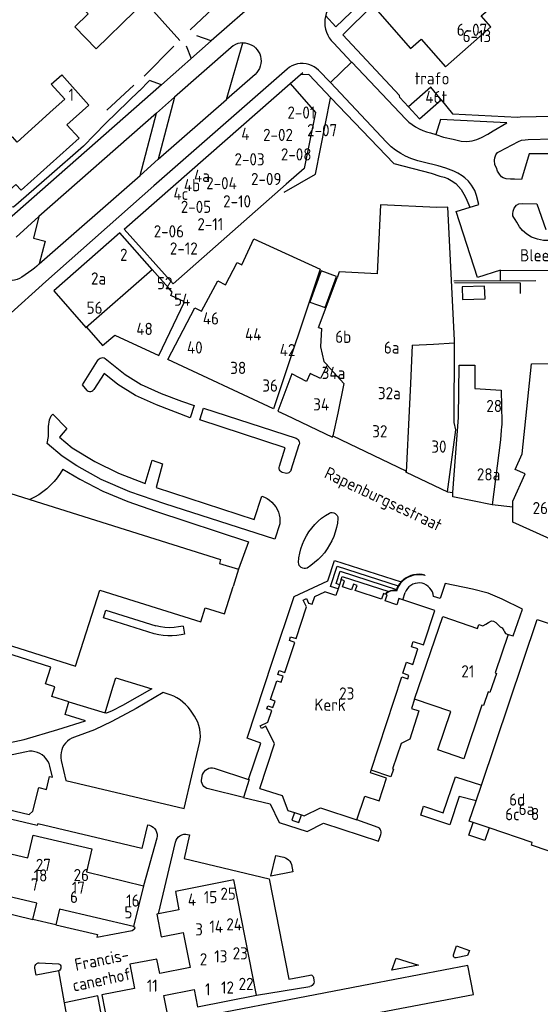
# Model space of a CAD drawing. Header units: metres. Extents: x 233874 to 239264, y 443832 to 448222.
# Tile 71 of 198: x 235843 to 235950, y 444914 to 445116. Entities that reach past the tile are written whole.
import ezdxf

# ---------------------------------------------------------------- set-up
doc = ezdxf.new("R2010")
doc.units = ezdxf.units.M
doc.header["$MEASUREMENT"] = 0
for name, color, linetype in [('BIJGEBOUW', 4, 'Continuous'), ('DAKRAND', 4, 'Continuous'), ('DAKRAND-BYG', 4, 'Continuous'), ('FUNKTIEAAND', 253, 'Continuous'), ('HEG', 253, 'Continuous'), ('HEK', 253, 'Continuous'), ('HOOFDGEBOUW', 4, 'Continuous'), ('HUISNUMMER', 253, 'Continuous'), ('KANTVERH', 253, 'Continuous'), ('RASTER', 253, 'Continuous'), ('STRAATNAAM', 253, 'Continuous'), ('TUSSENMUUR', 253, 'Continuous')]:
    doc.layers.add(name, color=color, linetype=linetype)
doc.styles.get("Standard").update_dxf_attribs({"font": 'iso.shx'})

msp = doc.modelspace()

# ---------------------------------------------------------------- linework, layer by layer
at = {"layer": 'BIJGEBOUW'}
msp.add_lwpolyline([(235929.72, 445099.9), (235927.6, 445102.49), (235923.05, 445098.48), (235925.28, 445096), (235929.72, 445099.9)], dxfattribs=at)
at = {"layer": 'DAKRAND'}
for p, q in [((235932.47, 445049.98), (235932.47, 445050.56)), ((235932.38, 445033.66), (235932.47, 445049.98))]:
    msp.add_line(p, q, dxfattribs=at)
for points in [[(235904.54, 445053.16), (235905.15, 445052.93), (235904.95, 445049.18), (235905.6, 445046.18), (235906.34, 445045.5), (235906.3, 445045.41)], [(235906.3, 445045.41), (235904.95, 445042.65), (235902.83, 445043.69), (235902.08, 445042.1), (235900.66, 445042.83)], [(235933.3, 445034.65), (235933.42, 445045.42), (235936.67, 445045.43), (235936.63, 445040.66)], [(235922.59, 444984.41), (235923.91, 444983.98), (235924.95, 444987.15), (235923.63, 444987.58)]]:
    msp.add_lwpolyline(points, dxfattribs=at)
at = {"layer": 'DAKRAND-BYG'}
for points in [[(235905.91, 445057.25), (235908.22, 445063.65), (235905.08, 445064.79), (235902.77, 445058.39), (235905.91, 445057.25)], [(235934.12, 445058.89), (235938.74, 445059.05), (235938.65, 445061.67), (235934.03, 445061.51), (235934.12, 445058.89)]]:
    msp.add_lwpolyline(points, dxfattribs=at)
at = {"layer": 'HEG'}
for points in [[(235841.09, 445151.17), (235855.23, 445134.95), (235864.53, 445124.95), (235876.02, 445112.09)], [(235932.44, 445062.42), (235945.93, 445062.36), (235945.99, 445060.12)]]:
    msp.add_lwpolyline(points, dxfattribs=at)
at = {"layer": 'HEK'}
for p, q in [((235878.18, 445114.28), (235887.02, 445122.62)), ((235868.7, 445104.77), (235874.84, 445110.93)), ((235861.08, 445097.77), (235866.58, 445102.9))]:
    msp.add_line(p, q, dxfattribs=at)
at = {"layer": 'HOOFDGEBOUW'}
for p, q in [((235855.34, 445092.02), (235852.86, 445094.78)), ((235864.64, 445073.38), (235874.69, 445062.15)), ((235904.54, 445053.16), (235908.35, 445063.35)), ((235932.16, 445019.25), (235933.3, 445034.65)), ((235922.53, 445023.46), (235931.06, 445019.38)), ((235888.1, 445003.5), (235886.98, 445000)), ((235908.83, 445000.34), (235908.55, 444999.48)), ((235909.18, 445001.39), (235908.83, 445000.34)), ((235918.33, 444998.38), (235918.23, 444998.41)), ((235936.92, 444955.98), (235938, 444959.18)), ((235899.59, 444953.56), (235901.01, 444953.09)), ((235939.58, 444950.43), (235936.29, 444951.54)), ((235948.45, 444947.43), (235939.58, 444950.43))]:
    msp.add_line(p, q, dxfattribs=at)
for points in [[(235936.58, 445122.06), (235934.96, 445120.63), (235927.13, 445129.48), (235924.59, 445127.24), (235925.13, 445126.64), (235918.7, 445120.95), (235918.18, 445121.54), (235915.74, 445119.4), (235915.67, 445119.34), (235915.71, 445119.29), (235923.43, 445110.42), (235925.63, 445112.35), (235930.61, 445106.65), (235939.95, 445114.87), (235937.96, 445117.14), (235939.65, 445118.6)], [(235859, 445121.94), (235860.27, 445123.17), (235861.75, 445121.65), (235862.52, 445122.39), (235866.76, 445118.03), (235858.85, 445110.35), (235854.45, 445114.88), (235857.19, 445117.54), (235855.87, 445118.9)], [(235850.05, 445097.91), (235852.4, 445100.02), (235849.64, 445103.09), (235851.8, 445105.03), (235857.37, 445098.83), (235852.86, 445094.78)], [(235864.64, 445073.38), (235898.71, 445103.28), (235903.93, 445097.27), (235901.58, 445085.79), (235897.92, 445082.59), (235874.69, 445062.15)], [(235850.05, 445097.91), (235842.61, 445091.24), (235841.64, 445092.32), (235836.07, 445087.33), (235833.52, 445090.17), (235835.5, 445091.94), (235830.67, 445097.32), (235821.04, 445088.68), (235821.72, 445087.92), (235821.22, 445087.47), (235821.29, 445086.88), (235822.91, 445085.07), (235823.93, 445085.19), (235824.14, 445085.37), (235827.63, 445081.48), (235828.05, 445081.86), (235834.11, 445075.11), (235842.38, 445082.53), (235843.45, 445081.34), (235855.34, 445092.02)], [(235932.47, 445050.56), (235931.1, 445077.83), (235928.82, 445077.79), (235917.28, 445078.36), (235916.58, 445064.18), (235908.81, 445064.57), (235908.35, 445063.35)], [(235870.35, 445065.09), (235863.71, 445072.56), (235850.19, 445060.7), (235856.75, 445053.16)], [(235904.9, 445065.14), (235895.27, 445036.44), (235873.57, 445046.58), (235879.16, 445057.2), (235880.52, 445056.48), (235883.83, 445062.77), (235885.42, 445061.93), (235887.84, 445066.53), (235888.81, 445066.02), (235891.22, 445071.35), (235904.9, 445065.14)], [(235876.99, 445058.4), (235874.17, 445059.74), (235874.5, 445060.42), (235873.72, 445061.3), (235870.35, 445065.09)], [(235856.75, 445053.16), (235856.77, 445053.13), (235856.88, 445053.22), (235860.16, 445049.44), (235862.68, 445051.6), (235871.76, 445047.42), (235876.99, 445058.4)], [(235944.45, 445016.24), (235944.46, 445017.49), (235946.98, 445023.09), (235944.92, 445024.01), (235946.35, 445027.2), (235948.26, 445045.68), (235956.33, 445045.73), (235956.07, 445027.01)], [(235900.66, 445042.83), (235899.02, 445043.61), (235896.17, 445036.01), (235897.81, 445035.23), (235907.43, 445030.65), (235907.48, 445030.9), (235907.48, 445030.9)], [(235936.63, 445040.66), (235942.08, 445040.26), (235942.17, 445033.75), (235942.17, 445033.21), (235942.14, 445032.77), (235942.09, 445032.06), (235941.89, 445030.06), (235940.24, 445016.77)], [(235931.06, 445019.38), (235932.73, 445032.16), (235932.38, 445033.66)], [(235907.48, 445030.9), (235922.49, 445023.74), (235922.48, 445023.48), (235922.53, 445023.46)], [(235828.48, 445024.68), (235830.5, 445018.23), (235834.12, 445019.4), (235834.6, 445017.62), (235836.17, 445017.17), (235837.18, 445020.4), (235845.22, 445017.87)], [(235845.22, 445017.87), (235884.42, 445005.55), (235884.16, 445004.73), (235888.1, 445003.5)], [(235940.24, 445016.77), (235932.1, 445018.39), (235932.16, 445019.25)], [(235973.77, 445000), (235944.42, 445013.21), (235944.45, 445016.24)], [(235802.08, 444982.76), (235811.25, 444975.64), (235813.89, 444979.03), (235814.52, 444978.48), (235827.72, 444995.78), (235831.66, 444992.71), (235836.32, 444991.27), (235835.8, 444989.57), (235854.62, 444983.6), (235859.58, 444999.19), (235880.35, 444992.72), (235881.27, 444995.58), (235885.2, 444994.39), (235886.98, 445000)], [(235918.23, 444998.41), (235917.89, 444998.53), (235917.5, 444997.34), (235912.09, 444999.12), (235912.44, 445000.2), (235911.69, 445000.45), (235911.31, 444999.3), (235909.49, 444999.9), (235909.9, 445001.15), (235909.18, 445001.39)], [(235892.45, 444958.52), (235895.46, 444967.65), (235893.73, 444971.27), (235892.83, 444970.84), (235892.58, 444971.37), (235894.15, 444972.11), (235894.93, 444974.5), (235893.94, 444974.83), (235894.15, 444975.47), (235895.17, 444975.14), (235895.6, 444976.44), (235894.7, 444976.74), (235895.98, 444980.61), (235896.88, 444980.32), (235897.28, 444981.54), (235896.18, 444981.91), (235896.45, 444982.73), (235897.63, 444982.34), (235899.66, 444988.51), (235898.56, 444988.87), (235898.81, 444989.63), (235899.91, 444989.27), (235902.05, 444995.79), (235901.39, 444997.19), (235902.05, 444997.5), (235902.49, 444996.58), (235903.25, 444996.33), (235903.77, 444997.91), (235905.83, 444998.9)], [(235908.55, 444999.48), (235908.11, 444998.15), (235905.83, 444998.9)], [(235921.83, 444997.23), (235921.02, 444997.5), (235920.61, 444996.24), (235918.25, 444997.02), (235918.66, 444998.27), (235918.33, 444998.38)], [(235923.63, 444987.58), (235924, 444988.71), (235926.09, 444988.02), (235928.41, 444995.07), (235921.83, 444997.23)], [(235924.26, 444976.84), (235930.04, 444993.8), (235937.22, 444991.36), (235937.49, 444992.17), (235938.28, 444991.9), (235938.89, 444992.26), (235939.47, 444992.58), (235940.06, 444992.9), (235940.47, 444992.83), (235940.95, 444992.6), (235941.36, 444992.2), (235941.83, 444991.67), (235942.27, 444991.52), (235942.58, 444990.97), (235942.73, 444990.68), (235942.94, 444990.32), (235943.52, 444990.11)], [(235938, 444959.18), (235949.48, 444993.2), (235962.45, 444988.83), (235962.64, 444989.4), (235966.06, 444988.25), (235964.91, 444984.85), (235964.31, 444985.05), (235961.87, 444977.76), (235959.95, 444978.4), (235959.15, 444976), (235962.2, 444974.97), (235956.85, 444959.17), (235953.8, 444960.2), (235951.93, 444954.67), (235953.84, 444954.03), (235952.24, 444949.28), (235952.81, 444949.09), (235951.68, 444945.72), (235948.26, 444946.86), (235948.45, 444947.43)], [(235943.52, 444990.11), (235940.84, 444982.23), (235941.1, 444982.14), (235939.76, 444978.23), (235939.39, 444978.35), (235938.42, 444975.52), (235938.11, 444975.62), (235934.36, 444964.61), (235929.04, 444966.43), (235931.72, 444974.3), (235924.26, 444976.84)], [(235915.35, 444962.26), (235921.64, 444981.4), (235922.86, 444980.99), (235923.11, 444981.73), (235921.85, 444982.15), (235922.59, 444984.41)], [(235912.42, 444952.05), (235914.02, 444956.92), (235916.96, 444955.96), (235918.5, 444960.65), (235915.18, 444961.74), (235915.35, 444962.26)], [(235892.45, 444958.52), (235897.09, 444957.05), (235898.22, 444954.01), (235899.59, 444953.56)], [(235936.29, 444951.54), (235935.51, 444951.8), (235936.92, 444955.98)], [(235822.42, 444937.22), (235823.18, 444940.45), (235819.51, 444941.31), (235822.6, 444954.44), (235834.73, 444951.58), (235833.63, 444946.89), (235844.83, 444944.26), (235845.94, 444948.94), (235858, 444946.1), (235856.89, 444941.37), (235868.56, 444938.5)], [(235901.01, 444953.09), (235901.56, 444952.91), (235904.93, 444954.52), (235912.42, 444952.05)], [(235868.56, 444938.5), (235866.56, 444930.17), (235851.32, 444933.75), (235850.55, 444930.49), (235845.87, 444931.6), (235846.65, 444934.92), (235827.72, 444939.38), (235826.96, 444936.15), (235822.42, 444937.22)], [(235891.77, 444916.07), (235887.15, 444939.73), (235875.14, 444937.38), (235875.87, 444933.61), (235871.67, 444932.79)], [(235871.67, 444932.79), (235871.32, 444932.72), (235872.22, 444928.07), (235876.74, 444928.96), (235878.15, 444921.73), (235871.96, 444920.53), (235871.34, 444923.44), (235865.74, 444922.41), (235866.7, 444917.43), (235860, 444916.13), (235861.24, 444909.81)], [(235861.24, 444909.81), (235873.48, 444912.2), (235872.74, 444915.99), (235878.96, 444917.21), (235879.64, 444913.7), (235891.77, 444916.07)]]:
    msp.add_lwpolyline(points, dxfattribs=at)
at = {"layer": 'KANTVERH'}
for p, q in [((235904.43, 445131.23), (235882.48, 445111.99)), ((235882.48, 445111.99), (235879.55, 445113.06)), ((235882.48, 445111.99), (235872.25, 445103.01)), ((235877.32, 445110.99), (235878.34, 445108.36)), ((235886.61, 445110.68), (235874.97, 445100.46)), ((235911.36, 445107.63), (235922.46, 445095.92)), ((235891.53, 445105.13), (235885.66, 445099.98)), ((235898.71, 445103.28), (235901.31, 445105.51)), ((235902.54, 445105.08), (235900.76, 445105.04)), ((235867.76, 445101.78), (235869.77, 445103.82)), ((235872.25, 445103.01), (235869.79, 445103.84)), ((235906.97, 445103.47), (235918.51, 445091.2)), ((235927.57, 445093.14), (235928.63, 445092.77)), ((235947.78, 445088.89), (235963.76, 445088.89)), ((235842.42, 445071.7), (235847.05, 445075.92)), ((235845.61, 445064.91), (235843.57, 445063.49)), ((235898.91, 445023.95), (235900.57, 445029.14)), ((235897.68, 445023.22), (235897.05, 445023.4)), ((235931.06, 445019.38), (235932.16, 445019.25)), ((235944.45, 445016.24), (235940.24, 445016.77)), ((235926.38, 445002.33), (235926.36, 445002.23)), ((235920.56, 444999.39), (235920.47, 444999.13)), ((235921.83, 444997.23), (235922.32, 444998.72)), ((235853.27, 444976.27), (235860.7, 444974.03)), ((235880.5, 444960.23), (235880.73, 444961.35)), ((235883.13, 444962.68), (235890.18, 444960.34)), ((235889.1, 444956.66), (235881.91, 444958.41)), ((235916.81, 444950.52), (235912.42, 444952.05)), ((235871.32, 444948.31), (235868.56, 444938.5)), ((235871.67, 444932.79), (235875.14, 444947.5)), ((235826.96, 444936.15), (235845.87, 444931.6)), ((235847.18, 444922.71), (235851.15, 444922.52)), ((235903.49, 444919.72), (235903.6, 444919.09)), ((235891.77, 444916.07), (235902.73, 444917.86)), ((235853.34, 444908.85), (235852.34, 444914.52))]:
    msp.add_line(p, q, dxfattribs=at)
for points in [[(235934.15, 445146.84), (235912.31, 445125.89), (235910.47, 445123.86), (235908.59, 445121.46), (235915.09, 445122.91), (235915.74, 445122.25), (235908.07, 445114.9), (235905.99, 445117.19)], [(235923.05, 445098.48), (235921.24, 445100.35), (235921.15, 445100.81), (235909.51, 445113.27), (235915.67, 445119.34)], [(235906.7, 445118.84), (235906.38, 445118.26), (235906.13, 445117.66), (235905.95, 445117.02), (235905.84, 445116.38), (235905.81, 445115.72), (235905.85, 445115.07), (235905.97, 445114.42), (235906.15, 445113.79), (235906.42, 445113.19), (235906.74, 445112.62), (235907.13, 445112.09), (235907.58, 445111.61)], [(235874.97, 445100.46), (235871.85, 445088.73), (235871.58, 445087.71), (235885.66, 445099.98), (235888.96, 445111.61)], [(235888.96, 445111.61), (235888.45, 445111.57), (235887.94, 445111.45), (235887.46, 445111.26), (235887.02, 445111), (235886.61, 445110.68)], [(235888.96, 445111.61), (235889.45, 445111.59), (235889.92, 445111.5), (235890.39, 445111.36), (235890.83, 445111.15), (235891.24, 445110.89), (235891.62, 445110.58)], [(235907.58, 445111.61), (235911.34, 445107.63), (235906.97, 445103.47), (235904.56, 445105.98)], [(235891.62, 445110.58), (235891.95, 445110.2), (235892.23, 445109.78), (235892.46, 445109.32), (235892.62, 445108.84), (235892.71, 445108.34), (235892.74, 445107.84), (235892.69, 445107.33), (235892.58, 445106.84), (235892.41, 445106.36), (235892.17, 445105.91), (235891.88, 445105.5), (235891.53, 445105.13)], [(235867.76, 445101.83), (235860.77, 445095.02), (235856.26, 445090.39), (235849.18, 445084.2), (235841.89, 445077.86), (235840.9, 445077.99), (235833.41, 445071.81), (235821.43, 445062.4), (235820.39, 445061.8), (235819.35, 445061.66), (235818.52, 445061.73), (235817.85, 445062.01), (235817.33, 445062.28), (235816.98, 445062.59), (235806.26, 445074.18), (235798.3, 445083.27), (235786.47, 445095.96), (235776.36, 445107.06), (235776.36, 445107.07)], [(235904.56, 445105.98), (235904.12, 445106.37), (235903.63, 445106.71), (235903.1, 445106.98), (235902.55, 445107.19), (235901.97, 445107.32), (235901.38, 445107.38), (235900.79, 445107.36), (235900.2, 445107.28), (235899.63, 445107.11), (235899.08, 445106.88), (235898.57, 445106.59), (235898.1, 445106.23)], [(235898.1, 445106.23), (235870.7, 445082.21), (235848.53, 445062.61)], [(235902.54, 445105.08), (235902.59, 445105.02), (235907.07, 445100.31), (235920.02, 445086.86), (235927.67, 445084.84), (235929.47, 445084.23), (235930.35, 445084), (235931.12, 445083.73), (235931.79, 445083.35), (235932.71, 445082.71), (235933.32, 445082.13), (235933.83, 445081.49), (235934.38, 445080.55), (235934.83, 445079.81), (235935.62, 445077.84)], [(235872.25, 445103.01), (235847.3, 445081.04), (235825.52, 445061.91)], [(235871.58, 445087.71), (235867.87, 445084.35), (235871.23, 445097.16), (235874.97, 445100.46)], [(235897.48, 445080.97), (235903.89, 445084.64), (235907.01, 445100.25)], [(235929.72, 445099.9), (235932.08, 445097.04), (235945.39, 445096.36)], [(235871.23, 445097.16), (235847.05, 445075.92), (235845.95, 445071.5), (235848.37, 445070.87), (235847.17, 445066.23), (235867.87, 445084.35)], [(235945.39, 445096.36), (235945.96, 445096.4), (235968.97, 445096.86), (235992.78, 445086.41), (236000, 445083.25)], [(235922.46, 445095.92), (235923.08, 445095.34), (235923.74, 445094.82), (235924.44, 445094.36), (235925.18, 445093.96), (235925.95, 445093.62), (235926.75, 445093.35), (235927.57, 445093.14)], [(235943.23, 445095.17), (235929.59, 445095.87), (235928.63, 445092.77)], [(235928.63, 445092.77), (235930.2, 445092.26), (235932.17, 445091.8), (235933.82, 445091.4), (235935.01, 445091.33), (235936.11, 445091.46), (235937.05, 445091.75), (235938, 445092.16), (235939.35, 445092.85), (235940.4, 445093.51), (235943.23, 445095.17)], [(235941.95, 445064.92), (235937.2, 445063.41), (235932.8, 445077), (235937.5, 445078.41), (235937.02, 445080.28), (235936.62, 445081.28), (235935.97, 445082.38), (235935.32, 445083.22), (235934.6, 445083.86), (235934.04, 445084.29), (235933.17, 445084.83), (235932.35, 445085.26), (235930.7, 445085.86), (235929.1, 445086.36), (235926, 445087.1), (235924.97, 445087.38), (235923.52, 445087.88), (235922.39, 445088.32), (235921.42, 445088.85), (235920.34, 445089.6), (235919.47, 445090.24), (235918.51, 445091.2)], [(235947.78, 445088.84), (235946.22, 445083.57), (235944.77, 445083.6), (235943.94, 445083.62), (235943.11, 445083.69), (235942.49, 445083.86), (235942.13, 445084.12), (235941.68, 445084.65), (235941.33, 445085.28), (235941.08, 445085.91), (235940.78, 445086.54), (235940.69, 445087.48), (235940.76, 445087.99), (235940.98, 445088.61), (235941.3, 445089.07), (235941.72, 445089.32), (235945.65, 445091.32), (235946.23, 445091.62), (235946.96, 445091.71), (235947.58, 445091.75), (235957.6, 445092.01), (235964.52, 445092.12)], [(235966.5, 445070.96), (235962.42, 445070.99), (235956.76, 445071.06), (235951.78, 445071.01), (235950.74, 445071.03), (235949.5, 445071.31), (235948.26, 445071.7), (235947.34, 445072.29), (235946.47, 445073.09), (235945.81, 445073.83), (235945.26, 445074.77), (235944.91, 445075.35), (235944.66, 445075.77), (235944.46, 445076.08), (235944.47, 445076.5), (235944.53, 445077.07), (235944.75, 445077.69), (235945.18, 445078.3), (235945.7, 445078.55), (235946.48, 445078.64), (235949.39, 445078.53), (235951.2, 445073.25)], [(235847.17, 445066.23), (235846.68, 445065.75), (235846.17, 445065.31), (235845.61, 445064.91)], [(235941.93, 445062.78), (235941.95, 445064.92), (235953.42, 445064.85), (235973.35, 445065.01), (235977.19, 445064.98), (235981.66, 445065.05), (235984.67, 445065.09), (235992.3, 445065.04), (235993.12, 445064.87), (235993.69, 445064.7), (236000, 445061.92)], [(235821.63, 445041.41), (235826.23, 445044.35), (235832.67, 445048.39), (235848.53, 445062.61)], [(235843.57, 445063.49), (235843.11, 445063.22), (235842.63, 445063.01), (235842.11, 445062.87), (235841.58, 445062.82), (235841.05, 445062.83), (235840.53, 445062.93), (235840.03, 445063.1), (235839.55, 445063.34), (235839.12, 445063.65)], [(235857.03, 445040.23), (235856.05, 445041.37), (235859.12, 445046.29)], [(235860.73, 445046.77), (235864.79, 445043.48), (235868.13, 445041.42), (235872.2, 445039.62), (235876.37, 445038.01), (235879.02, 445037.16), (235878.2, 445034.63), (235871.24, 445037.3), (235866.97, 445039.2), (235863.34, 445041.43), (235860.5, 445043.74), (235858.35, 445040.42)], [(235859.12, 445046.29), (235859.25, 445046.54), (235859.44, 445046.74), (235859.67, 445046.88), (235859.94, 445046.96), (235860.22, 445046.97), (235860.48, 445046.9), (235860.73, 445046.77)], [(235857.03, 445040.23), (235857.24, 445040.1), (235857.48, 445040.03), (235857.73, 445040.03), (235857.97, 445040.1), (235858.18, 445040.23), (235858.35, 445040.42)], [(235896.49, 445024.65), (235897.69, 445028.46), (235880.16, 445034.2), (235880.94, 445036.57), (235899.94, 445030.41)], [(235896.57, 445012.86), (235895.56, 445009.72), (235872.94, 445016.94), (235865.79, 445019.43), (235859.88, 445021.93), (235854.86, 445024.74), (235851.85, 445026.71), (235848.8, 445029.34), (235849.06, 445030.79), (235849.04, 445032.8), (235849.3, 445034.21), (235849.64, 445034.99), (235849.95, 445035.39), (235852.84, 445032.4), (235851.35, 445030.63), (235853.96, 445028.45), (235858.57, 445025.61), (235863.46, 445023.22), (235868.91, 445021.1), (235870.39, 445025.9), (235872.48, 445025.13), (235871.16, 445020.29), (235891.33, 445013.73), (235892.87, 445018.51)], [(235899.94, 445030.41), (235900.16, 445030.28), (235900.35, 445030.11), (235900.49, 445029.89), (235900.58, 445029.65), (235900.61, 445029.4), (235900.57, 445029.14)], [(235851.98, 445024.07), (235851.46, 445023.17), (235850.87, 445022.32), (235850.21, 445021.51), (235849.5, 445020.75), (235848.74, 445020.05), (235847.92, 445019.41), (235847.06, 445018.83), (235846.16, 445018.32), (235845.22, 445017.87)], [(235851.98, 445024.07), (235855.49, 445022.03), (235860.21, 445019.53), (235860.21, 445019.52), (235865.36, 445017.43), (235871.08, 445015.43), (235890.12, 445009.14), (235888.1, 445003.5)], [(235897.05, 445023.4), (235896.84, 445023.53), (235896.67, 445023.71), (235896.54, 445023.92), (235896.46, 445024.16), (235896.45, 445024.41), (235896.49, 445024.65)], [(235898.91, 445023.95), (235898.82, 445023.7), (235898.66, 445023.49), (235898.45, 445023.33), (235898.21, 445023.22), (235897.95, 445023.18), (235897.68, 445023.22)], [(235892.87, 445018.51), (235893.44, 445018.29), (235893.99, 445018.02), (235894.49, 445017.68), (235894.96, 445017.29), (235895.38, 445016.84), (235895.74, 445016.35), (235896.05, 445015.82), (235896.29, 445015.26), (235896.46, 445014.68), (235896.57, 445014.08), (235896.6, 445013.47), (235896.57, 445012.86)], [(235900.4, 445004.9), (235900.5, 445005.86), (235900.68, 445006.8), (235900.92, 445007.73), (235901.23, 445008.64), (235901.62, 445009.52), (235902.06, 445010.37), (235902.57, 445011.18), (235903.14, 445011.95), (235903.77, 445012.68), (235904.44, 445013.36), (235905.17, 445013.99), (235905.94, 445014.55), (235906.76, 445015.06)], [(235908.52, 445013.96), (235908.4, 445013.01), (235908.22, 445012.07), (235907.97, 445011.14), (235907.65, 445010.24), (235907.26, 445009.36), (235906.82, 445008.51), (235906.31, 445007.7), (235905.75, 445006.92), (235905.13, 445006.19), (235904.46, 445005.51), (235903.74, 445004.88), (235902.98, 445004.29), (235902.18, 445003.77)], [(235906.76, 445015.06), (235907.05, 445015.16), (235907.36, 445015.17), (235907.66, 445015.12), (235907.94, 445014.98), (235908.18, 445014.79), (235908.36, 445014.54), (235908.48, 445014.26), (235908.52, 445013.96)], [(235890.18, 444960.34), (235892.7, 444967.82), (235889.91, 444968.81), (235895.07, 444984.67), (235899.5, 444997.92), (235906.43, 445001.15), (235907.85, 445005.33), (235921.53, 445000.94)], [(235902.18, 445003.77), (235901.88, 445003.69), (235901.58, 445003.69), (235901.28, 445003.76), (235901, 445003.89), (235900.77, 445004.08), (235900.58, 445004.32), (235900.46, 445004.6), (235900.4, 445004.9)], [(235908.55, 444999.48), (235907.02, 444999.99), (235908.38, 445004.12), (235920.9, 445000.09)], [(235908.83, 445000.34), (235908.16, 445000.57), (235909, 445003.11), (235920.56, 444999.39)], [(235909.18, 445001.39), (235909.39, 445002.03), (235918.96, 444998.96)], [(235926.36, 445002.23), (235925.76, 445002.35), (235925.15, 445002.4), (235924.54, 445002.36), (235923.93, 445002.25), (235923.35, 445002.06), (235922.8, 445001.8), (235922.28, 445001.47), (235921.81, 445001.08), (235921.39, 445000.63), (235921.04, 445000.13), (235920.75, 444999.59), (235920.54, 444999.02)], [(235926.38, 445002.33), (235925.81, 445002.45), (235925.22, 445002.5), (235924.63, 445002.47), (235924.05, 445002.38), (235923.48, 445002.22), (235922.94, 445001.99), (235922.43, 445001.7), (235921.96, 445001.34), (235921.53, 445000.94)], [(235920.9, 445000.09), (235920.72, 444999.75), (235920.56, 444999.39)], [(235921.53, 445000.94), (235921.19, 445000.53), (235920.9, 445000.09)], [(235928.16, 444997.91), (235928.08, 444998.39), (235927.93, 444998.85), (235927.71, 444999.28), (235927.43, 444999.66), (235927.09, 445000), (235926.69, 445000.28), (235926.26, 445000.49), (235925.8, 445000.63), (235925.32, 445000.7), (235924.84, 445000.69), (235924.37, 445000.6), (235923.92, 445000.44), (235923.49, 445000.21), (235923.11, 444999.91), (235922.79, 444999.56), (235922.52, 444999.16), (235922.32, 444998.72)], [(235943.52, 444990.11), (235944.53, 444989.87), (235946.43, 444995.34), (235942.27, 444997.34), (235939.39, 444998.63), (235936.17, 444999.46), (235930.58, 445000.61), (235929.53, 444997.53), (235928.16, 444997.91)], [(235918.96, 444998.96), (235918.7, 444998.81), (235918.45, 444998.63), (235918.23, 444998.41)], [(235920.54, 444999.02), (235920.14, 444999.08), (235919.74, 444999.07), (235919.35, 444999), (235918.97, 444998.85), (235918.63, 444998.65), (235918.33, 444998.38)], [(235920.47, 444999.13), (235920.09, 444999.18), (235919.7, 444999.17), (235919.33, 444999.09), (235918.96, 444998.96)], [(235870.79, 444990.25), (235860.33, 444993.55), (235860.83, 444995.09), (235871.14, 444991.87)], [(235876.72, 444991.85), (235875.8, 444991.66), (235874.87, 444991.54), (235873.93, 444991.51), (235872.99, 444991.55), (235872.06, 444991.67), (235871.14, 444991.87)], [(235876.72, 444991.85), (235877.02, 444990.22), (235876.32, 444990.07)], [(235876.32, 444990.07), (235875.4, 444989.93), (235874.48, 444989.86), (235873.55, 444989.86), (235872.62, 444989.92), (235871.7, 444990.06), (235870.79, 444990.25)], [(235853.27, 444976.27), (235849.77, 444977.41), (235850.38, 444979.39), (235848.44, 444979.97), (235849.52, 444983.43), (235832.46, 444988.79)], [(235860.7, 444974.03), (235862.28, 444979.3), (235862.92, 444981.25), (235870.27, 444978.95), (235864.27, 444975.55), (235862.12, 444974.46), (235860.97, 444973.95), (235860.7, 444974.03)], [(235874.08, 444977.72), (235872.65, 444978.21), (235867.08, 444974.91), (235862.08, 444972.23), (235858.49, 444970.55), (235854.38, 444969.03)], [(235878.62, 444973.97), (235878.21, 444974.6), (235877.75, 444975.19), (235877.23, 444975.74), (235876.68, 444976.24), (235876.08, 444976.7), (235875.44, 444977.1), (235874.78, 444977.44), (235874.08, 444977.72)], [(235814.17, 444974.97), (235814.28, 444973.64), (235814.69, 444972.73), (235816.71, 444970.11), (235818.58, 444966.93), (235820.24, 444965.78), (235827.15, 444966.1), (235833.32, 444966.65), (235839.28, 444967.52), (235844.05, 444968.58), (235850.98, 444970.6), (235856.66, 444972.41), (235852.51, 444973.67), (235853.27, 444976.27)], [(235924.26, 444976.84), (235923.61, 444974.93), (235925.15, 444974.43), (235923.26, 444968.66), (235921.51, 444967.75), (235919.74, 444962.53), (235919.91, 444962.48), (235919.37, 444960.9), (235915.35, 444962.26)], [(235880.1, 444967.78), (235880.22, 444968.5), (235880.26, 444969.23), (235880.23, 444969.96), (235880.13, 444970.68), (235879.96, 444971.4), (235879.72, 444972.09), (235879.42, 444972.75), (235879.05, 444973.38), (235878.62, 444973.97)], [(235854.38, 444969.03), (235853.87, 444968.83), (235853.39, 444968.56), (235852.96, 444968.23), (235852.57, 444967.84), (235852.24, 444967.41), (235851.97, 444966.93), (235851.77, 444966.43), (235851.65, 444965.9), (235851.59, 444965.35), (235851.61, 444964.81), (235851.7, 444964.27)], [(235851.7, 444964.27), (235852.6, 444960.17), (235876.96, 444954.38), (235880.1, 444967.78)], [(235844.57, 444966.06), (235838.94, 444964.88), (235832.55, 444963.98), (235826.81, 444963.5), (235822.2, 444963.3), (235821.11, 444961.64), (235821.28, 444959.59), (235822.65, 444958.49), (235845.09, 444953.15), (235845.88, 444953.85), (235847.06, 444958.72), (235848.63, 444958.3), (235849.27, 444960.96), (235849.86, 444960.8), (235849.35, 444963.1)], [(235849.35, 444963.1), (235849.17, 444963.64), (235848.92, 444964.14), (235848.6, 444964.61), (235848.22, 444965.03), (235847.79, 444965.39), (235847.31, 444965.68), (235846.79, 444965.91), (235846.25, 444966.06), (235845.69, 444966.14), (235845.13, 444966.14), (235844.57, 444966.06)], [(235880.73, 444961.35), (235880.88, 444961.7), (235881.08, 444962.01), (235881.35, 444962.28), (235881.66, 444962.49), (235882.01, 444962.65), (235882.37, 444962.73), (235882.75, 444962.74), (235883.13, 444962.68)], [(235881.91, 444958.41), (235881.57, 444958.52), (235881.25, 444958.69), (235880.98, 444958.92), (235880.76, 444959.21), (235880.6, 444959.53), (235880.52, 444959.88), (235880.5, 444960.23)], [(235890.18, 444960.34), (235890.26, 444960.32), (235889.1, 444956.66)], [(235936.92, 444955.98), (235933.41, 444956.87), (235931.52, 444951.01), (235925.53, 444952.99), (235926.13, 444954.88), (235930.17, 444953.52), (235932.68, 444960.92), (235938, 444959.18)], [(235869.43, 444951.03), (235868.26, 444946.17), (235846.86, 444951.25), (235846.74, 444950.87), (235822.08, 444956.71), (235820.94, 444955.76), (235817.07, 444939.53), (235819.85, 444937.74), (235822.42, 444937.22)], [(235889.1, 444956.66), (235894.61, 444955.32), (235896.47, 444951.52), (235902.19, 444949.65), (235905.59, 444951.37), (235916.86, 444947.66), (235917.32, 444949.07)], [(235899.59, 444953.56), (235899.05, 444952), (235900.47, 444951.51), (235901.01, 444953.09)], [(235939.58, 444950.43), (235938.69, 444947.79), (235935.4, 444948.89), (235936.29, 444951.54)], [(235869.43, 444951.03), (235869.83, 444950.95), (235870.22, 444950.78), (235870.56, 444950.55), (235870.86, 444950.26), (235871.1, 444949.92), (235871.27, 444949.54), (235871.36, 444949.14), (235871.38, 444948.72), (235871.32, 444948.31)], [(235875.14, 444947.5), (235875.27, 444947.89), (235875.48, 444948.24), (235875.75, 444948.55), (235876.07, 444948.8), (235876.44, 444948.98), (235876.84, 444949.09), (235877.25, 444949.12), (235877.65, 444949.07)], [(235917.32, 444949.07), (235917.41, 444949.34), (235917.42, 444949.62), (235917.36, 444949.9), (235917.23, 444950.15), (235917.04, 444950.36), (235916.81, 444950.52)], [(235877.65, 444949.07), (235878.05, 444948.98), (235876.92, 444944.12), (235894.43, 444939.95), (235898.45, 444919.37), (235902.79, 444920.2)], [(235899, 444942.9), (235899.29, 444941.37), (235894.77, 444940.5), (235895.76, 444944.76), (235897.4, 444944.39)], [(235897.4, 444944.39), (235897.76, 444944.27), (235898.09, 444944.08), (235898.39, 444943.85), (235898.64, 444943.57), (235898.85, 444943.25), (235899, 444942.9)], [(235850.55, 444930.49), (235859.16, 444928.52), (235858.98, 444927.98), (235866.25, 444929.37), (235866.56, 444929.54), (235866.73, 444929.71), (235866.84, 444929.91), (235866.56, 444930.17)], [(235932.27, 444924.36), (235932.9, 444926.17), (235935.52, 444925.25), (235935.15, 444924.19), (235932.84, 444923.7)], [(235919.59, 444921.19), (235920.48, 444923.68), (235925.05, 444922.21), (235919.59, 444921.19)], [(235932.84, 444923.7), (235932.66, 444923.7), (235932.5, 444923.76), (235932.37, 444923.87), (235932.28, 444924.02), (235932.24, 444924.19), (235932.27, 444924.36)], [(235846.25, 444921.62), (235846.25, 444921.89), (235846.33, 444922.15), (235846.47, 444922.38), (235846.67, 444922.55), (235846.91, 444922.67), (235847.18, 444922.71)], [(235852.34, 444914.52), (235851.19, 444921.05), (235846.5, 444920.19), (235846.25, 444921.62)], [(235849.27, 444899.52), (235878.71, 444905.12), (235915.82, 444912.28), (235936.34, 444916.21), (235935.21, 444922.12), (235915.19, 444918.3), (235868.32, 444909.32)], [(235851.15, 444922.52), (235851.34, 444922.41), (235851.48, 444922.26), (235851.58, 444922.07), (235851.62, 444921.86)], [(235851.62, 444921.86), (235851.61, 444921.61), (235851.52, 444921.38), (235851.38, 444921.18), (235851.18, 444921.03)], [(235903.6, 444919.09), (235903.62, 444918.81), (235903.56, 444918.53), (235903.43, 444918.29), (235903.24, 444918.08), (235903, 444917.94), (235902.73, 444917.86)], [(235902.79, 444920.2), (235902.98, 444920.21), (235903.16, 444920.15), (235903.32, 444920.04), (235903.43, 444919.89), (235903.49, 444919.72)], [(235860.36, 444909.67), (235859.22, 444915.92), (235852.34, 444914.52)]]:
    msp.add_lwpolyline(points, dxfattribs=at)
at = {"layer": 'RASTER'}
msp.add_line((235932.35, 445062.74), (235949.21, 445062.81), dxfattribs=at)
at = {"layer": 'TUSSENMUUR'}
msp.add_line((235856.75, 445053.16), (235870.35, 445065.09), dxfattribs=at)
for points in [[(235923.8, 445049.52), (235923.42, 445041.68), (235923.14, 445036.07), (235922.53, 445023.46)], [(235923.8, 445049.52), (235928.15, 445049.75), (235932.47, 445049.98)], [(235906.3, 445045.41), (235909.75, 445041.67), (235908.47, 445035.59), (235907.48, 445030.9)]]:
    msp.add_lwpolyline(points, dxfattribs=at)

# ---------------------------------------------------------------- texts
at = {"layer": 'FUNKTIEAAND'}
msp.add_text('trafo', height=2.5, dxfattribs=at).set_placement((235924.3, 445103.06))
msp.add_text('Kerk', height=2.5, rotation=359.7132, dxfattribs=at).set_placement((235903.67, 444974.46))
at = {"layer": 'HUISNUMMER'}
for s, p in [('6-07', (235932.93, 445113.04)), ('6-13', (235934.15, 445111.75)), ('1', (235853.19, 445099.7)), ('46t', (235926.48, 445099.23)), ('2-01', (235898.15, 445096.04)), ('2-07', (235902.2, 445092.42)), ('4', (235888.67, 445091.66)), ('2-02', (235893.15, 445091.45)), ('2-03', (235887.28, 445086.44)), ('2-08', (235896.8, 445087.45)), ('4a', (235878.95, 445083.04)), ('2-09', (235890.67, 445082.39)), ('4b', (235876.88, 445081.14)), ('2-04', (235881.46, 445081.54)), ('4c', (235874.73, 445079.36)), ('2-05', (235876.24, 445076.68)), ('2-10', (235884.94, 445077.81)), ('2-11', (235879.65, 445073.12)), ('2-06', (235870.68, 445071.65)), ('2-12', (235874, 445068.13)), ('2', (235863.76, 445066.84)), ('2a', (235857.79, 445061.97)), ('52', (235871.35, 445061)), ('56', (235856.9, 445055.96)), ('54', (235874.86, 445057.63)), ('46', (235880.77, 445053.76)), ('48', (235867.11, 445051.62)), ('44', (235889.43, 445050.52)), ('6b', (235907.97, 445050)), ('40', (235877.51, 445047.8)), ('6a', (235917.96, 445047.79)), ('42', (235896.56, 445047.27)), ('38', (235886.4, 445043.61)), ('34a', (235905.19, 445042.58)), ('36', (235892.99, 445039.98)), ('32a', (235916.74, 445038.42)), ('34', (235903.45, 445036.12)), ('28', (235939.01, 445035.79)), ('32', (235915.57, 445030.6)), ('30', (235927.71, 445027.45)), ('28a', (235937.07, 445021.75)), ('26', (235948.52, 445014.83)), ('21', (235933.87, 444981.31)), ('23', (235908.78, 444976.76)), ('6d', (235943.7, 444954.98)), ('6a', (235945.65, 444953.03)), ('6c', (235942.89, 444951.97)), ('8', (235948.18, 444952.02)), ('27', (235846.46, 444941.56)), ('18', (235846.01, 444939.4)), ('26', (235854.22, 444939.48)), ('7', (235845.43, 444937.53)), ('17', (235853.86, 444936.9)), ('6', (235853.49, 444935)), ('15', (235880.98, 444934.94)), ('25', (235884.38, 444935.64)), ('16', (235865.03, 444934.24)), ('4', (235877.69, 444934.44)), ('5', (235864.66, 444931.83)), ('14', (235882.12, 444928.9)), ('24', (235885.6, 444929.35)), ('3', (235879.21, 444928.32)), ('13', (235883.12, 444922.79)), ('23', (235886.9, 444923.41)), ('2', (235880.13, 444922.18)), ('11', (235869.26, 444916.77)), ('12', (235884.51, 444916.38)), ('22', (235888.12, 444917.13)), ('1', (235881.22, 444916.02))]:
    msp.add_text(s, height=2.5, dxfattribs=at).set_placement(p)
at = {"layer": 'STRAATNAAM'}
for s, rotation, p in [('Bleekwal', 0.1721, (235945.94, 445066.73)), ('Rapenburgsestraat', 334.7684, (235905.52, 445022.41)), ('Francis-', 11.5461, (235854.72, 444921.03)), ('canerhof', 11.9506, (235854.27, 444916.77))]:
    msp.add_text(s, height=2.5, rotation=rotation, dxfattribs=at).set_placement(p)

doc.saveas('drawing.dxf')
